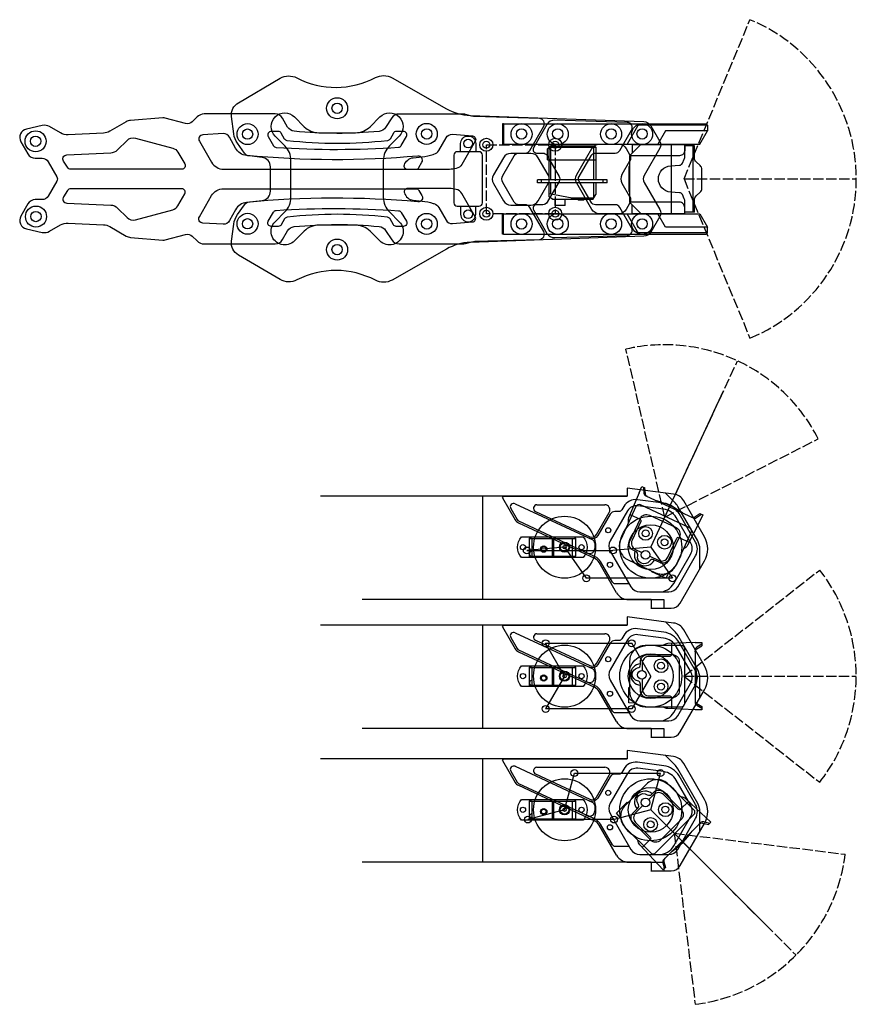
# Model space of a CAD drawing. Header units: millimetres. Extents: x -116 to 777, y -227 to 360.
# Tile 2 of 4: x -5 to 238, y 75 to 360. Entities that reach past the tile are written whole.
import ezdxf

# ---------------------------------------------------------------- set-up
doc = ezdxf.new("R2010")
doc.units = ezdxf.units.MM
doc.header["$LTSCALE"] = 0.25
doc.header["$MEASUREMENT"] = 0
doc.linetypes.add('ACAD_ISO02W100', pattern=[15, 12, -3])
for name, color, linetype in [('alu', 10, 'Continuous'), ('chamfer', 140, 'Continuous'), ('helper', 60, 'ACAD_ISO02W100'), ('outline', 160, 'Continuous'), ('stack', 30, 'Continuous'), ('standoff', 74, 'Continuous')]:
    doc.layers.add(name, color=color, linetype=linetype)

msp = doc.modelspace()

# ---------------------------------------------------------------- linework, layer by layer
for p, q in [((148.39, 322.95), (148.89, 323.44)), ((148.39, 319.74), (148.39, 322.95)), ((148.89, 313.93), (148.89, 323.44)), ((148.89, 323.44), (162.39, 323.44)), ((149.11, 323.44), (149.2, 323.79)), ((149.2, 323.79), (162.04, 323.79)), ((149.39, 313.93), (149.39, 323.79)), ((161.9, 313.93), (161.9, 323.79)), ((162.39, 323.44), (162.04, 323.79)), ((162.39, 323.44), (162.39, 313.93)), ((172.23, 320.96), (175.49, 324.21)), ((172.93, 324.21), (188.21, 324.21)), ((172.93, 324.21), (172.93, 321.66)), ((184.27, 324.21), (184.27, 304.21)), ((191.04, 323.86), (188.21, 323.86)), ((190.61, 323.86), (190.61, 304.57)), ((172.23, 320.96), (172.23, 307.47)), ((148.39, 319.74), (162.39, 319.74)), ((172.23, 317.95), (172.03, 317.78)), ((172.03, 317.78), (172.03, 310.65)), ((165.74, 313.93), (145.55, 313.93)), ((145.55, 313.13), (145.55, 313.93)), ((165.74, 313.13), (145.55, 313.13)), ((146.68, 313.13), (146.68, 313.93)), ((149.39, 309.83), (149.39, 313.13)), ((161.9, 308.88), (161.9, 313.13)), ((164.6, 313.13), (164.6, 313.93)), ((165.74, 313.13), (165.74, 313.93)), ((155.53, 308.67), (148.89, 309.92)), ((149.91, 308.26), (148.89, 308.99)), ((155.33, 308.55), (155.25, 308.26)), ((155.62, 308.55), (155.33, 308.55)), ((161.78, 308.67), (155.53, 308.67)), ((155.7, 308.26), (155.62, 308.55)), ((161.54, 308.26), (162.39, 309.74)), ((172.23, 310.48), (172.03, 310.65)), ((150.6, 306.5), (150.6, 308.26)), ((153.56, 306.5), (150.6, 306.5)), ((153.56, 306.5), (153.56, 308.26)), ((157.45, 308.01), (157.2, 308.26)), ((158.81, 308.01), (157.45, 308.01)), ((158.81, 308.01), (159.06, 308.26)), ((172.23, 307.47), (175.49, 304.21)), ((172.93, 304.21), (172.93, 306.77)), ((172.93, 304.21), (188.21, 304.21)), ((191.04, 304.57), (188.21, 304.57)), ((178.36, 207.39), (199.49, 252.71)), ((174.96, 223.18), (175.81, 225)), ((175.81, 225), (176.67, 224.59)), ((171.5, 222.2), (82.51, 222.2)), ((129.52, 222.2), (129.52, 192.2)), ((192.61, 217.16), (193.48, 216.76)), ((193.48, 216.76), (192.63, 214.94)), ((143.04, 209.89), (143.54, 210.36)), ((143.04, 209.89), (143.04, 204.79)), ((143.04, 209.89), (156.54, 209.89)), ((143.69, 209.89), (143.69, 210.36)), ((143.9, 209.89), (143.9, 204.79)), ((149.74, 209.89), (149.74, 204.39)), ((150.19, 209.89), (150.19, 204.79)), ((155.53, 209.99), (155.53, 204.79)), ((156.54, 209.99), (156.14, 210.39)), ((156.54, 209.99), (156.54, 204.79)), ((143.04, 204.79), (143.44, 204.39)), ((143.56, 204.79), (156.54, 204.79)), ((143.69, 204.79), (143.69, 204.43)), ((156.54, 204.79), (156.14, 204.39)), ((178.5, 192.2), (94.62, 192.2)), ((171.5, 184.79), (82.51, 184.79)), ((129.52, 184.79), (129.52, 154.79)), ((191.23, 179.74), (193.23, 179.74)), ((193.23, 179.74), (193.23, 178.78)), ((143.04, 172.49), (143.54, 172.95)), ((143.04, 172.49), (143.04, 167.39)), ((143.04, 172.49), (156.54, 172.49)), ((143.69, 172.49), (143.69, 172.95)), ((143.9, 172.49), (143.9, 167.39)), ((149.74, 172.49), (149.74, 166.99)), ((150.19, 172.49), (150.19, 167.39)), ((155.53, 172.59), (155.53, 167.39)), ((156.54, 172.59), (156.14, 172.99)), ((156.54, 172.59), (156.54, 167.39)), ((143.04, 167.39), (143.44, 166.99)), ((143.56, 167.39), (156.54, 167.39)), ((143.69, 167.39), (143.69, 167.02)), ((156.54, 167.39), (156.14, 166.99)), ((193.23, 160.24), (191.23, 160.24)), ((193.23, 161.19), (193.23, 160.24)), ((178.5, 154.79), (94.62, 154.79)), ((171.5, 146.04), (82.51, 146.04)), ((129.52, 146.04), (129.52, 116.04)), ((143.04, 133.73), (143.54, 134.2)), ((143.04, 133.73), (143.04, 128.63)), ((143.04, 133.73), (156.54, 133.73)), ((143.69, 133.73), (143.69, 134.2)), ((143.9, 133.73), (143.9, 128.63)), ((149.74, 133.73), (149.74, 128.23)), ((150.19, 133.73), (150.19, 128.63)), ((155.53, 133.83), (155.53, 128.63)), ((156.54, 133.83), (156.14, 134.23)), ((156.54, 133.83), (156.54, 128.63)), ((143.04, 128.63), (143.44, 128.23)), ((143.56, 128.63), (156.54, 128.63)), ((143.69, 128.63), (143.69, 128.27)), ((156.54, 128.63), (156.14, 128.23)), ((178.36, 131.23), (213.71, 95.88)), ((194.36, 129.02), (195.77, 127.61)), ((195.77, 127.61), (195.09, 126.93)), ((178.5, 116.04), (94.62, 116.04)), ((181.98, 113.82), (180.57, 115.24)), ((182.66, 114.5), (181.98, 113.82))]:
    msp.add_line(p, q)
for points in [[(188.21, 324.21), (188.21, 322.46, -0.414214), (186.71, 320.96), (172.23, 320.96)], [(188.21, 304.21), (188.21, 308.04, 0.111286), (188.11, 308.47), (187.54, 309.66, 0.272889), (186.7, 310.23), (184.18, 310.39, -0.939973), (184.18, 318.04), (186.7, 318.2, 0.272889), (187.54, 318.77), (188.11, 319.96, 0.111286), (188.21, 320.39), (188.21, 324.21)], [(191.04, 304.57), (191.04, 308.16, -0.21376), (191.54, 309.28), (192.73, 310.34, 0.21376), (193.23, 311.46), (193.23, 316.97, 0.21376), (192.73, 318.09), (191.54, 319.15, -0.21376), (191.04, 320.26), (191.04, 323.86)], [(188.21, 304.21), (188.21, 305.97, 0.414214), (186.71, 307.47), (172.23, 307.47)], [(174.96, 223.18), (171.93, 215.9, 0.170865), (171.86, 214.42)], [(176.24, 224.8), (176.39, 223.07, 0.267949), (176.96, 222.25), (190.63, 215.88, 0.267949), (191.63, 215.96), (193.05, 216.96)], [(177.4, 222.05, -0.267949), (176.82, 222.87), (176.67, 224.59)], [(190.2, 216.08, 0.267949), (191.2, 216.17), (192.61, 217.16)], [(172.32, 216.86), (175.25, 215.49, -0.414214), (175.5, 214.83), (172.96, 209.39, 0.414214), (173.93, 206.73), (175.81, 205.85)], [(192.63, 214.94), (189.01, 207.94, -0.170865), (187.92, 206.94)], [(178.06, 204.8), (180.7, 203.57, 0.414214), (183.35, 204.54), (185.89, 209.98, -0.414214), (186.55, 210.22), (189.48, 208.86)], [(184.38, 179.45), (184.38, 176.22, -0.414214), (183.88, 175.72), (177.88, 175.72, 0.414214), (175.88, 173.72), (175.88, 171.64)], [(191.23, 179.74), (183.35, 179.41, 0.170865), (181.98, 178.85)], [(193.23, 179.26), (191.73, 178.39, 0.267949), (191.23, 177.53), (191.23, 162.45, 0.267949), (191.73, 161.58), (193.23, 160.71)], [(191.23, 177.05, -0.267949), (191.73, 177.92), (193.23, 178.78)], [(175.88, 169.16), (175.88, 166.25, 0.414214), (177.88, 164.25), (183.88, 164.25, -0.414214), (184.38, 163.75), (184.38, 160.52)], [(191.23, 162.92, 0.267949), (191.73, 162.06), (193.23, 161.19)], [(191.23, 160.24), (183.35, 160.56, -0.170865), (181.98, 161.13)], [(189.31, 133.67), (187.03, 131.38, -0.414214), (186.32, 131.38), (182.08, 135.62, 0.414214), (179.25, 135.62), (177.78, 134.16)], [(194.36, 129.02), (188.55, 134.37, 0.170865), (187.19, 134.94)], [(176.02, 132.4), (173.97, 130.34, 0.414214), (173.97, 127.51), (178.21, 123.27, -0.414214), (178.21, 122.56), (175.92, 120.28)], [(195.43, 127.27), (193.76, 127.72, 0.267949), (192.79, 127.46), (182.13, 116.8, 0.267949), (181.87, 115.83), (182.32, 114.16)], [(192.46, 127.12, -0.267949), (193.42, 127.38), (195.09, 126.93)], [(180.57, 115.24), (175.22, 121.04, -0.170865), (174.66, 122.41)], [(182.47, 117.14, 0.267949), (182.21, 116.17), (182.66, 114.5)]]:
    msp.add_lwpolyline(points, format="xyb")
for points in [[(148.89, 308.99), (148.89, 313.13)], [(162.39, 313.13), (162.39, 309.74)], [(161.54, 308.26), (149.91, 308.26)], [(183.59, 200.03), (182.7, 198.39), (178.66, 200.28), (178.73, 200.46)], [(173.9, 162.13), (172.03, 162.24), (172.03, 166.71), (172.23, 166.72)], [(169.65, 128.83), (168.41, 130.23), (171.57, 133.39), (171.71, 133.25)]]:
    msp.add_lwpolyline(points)
for points in [[(174.08, 219.18), (169.64, 209.67, 0.414214), (171.82, 203.69), (179.72, 200, 0.414214), (185.7, 202.18), (190.14, 211.69, 0.414214), (189.65, 213.02), (175.41, 219.67, 0.414214)], [(174.06, 206.14), (173.26, 206.51, -0.414214), (172.29, 209.17), (175.35, 215.72, -0.414214), (178, 216.69), (185.71, 213.1, -0.414214), (186.67, 210.44), (183.62, 203.89, -0.414214), (180.96, 202.92), (179.25, 203.72, 0.366518), (178, 203.38, -0.846789), (174.6, 204.96, 0.366518)], [(140.83, 210.36), (158.75, 210.36, -0.379172), (158.75, 204.39), (140.83, 204.39, -0.379172)], [(187.23, 178.85), (176.73, 178.85, 0.414214), (172.23, 174.35), (172.23, 165.63, 0.414214), (176.73, 161.13), (187.23, 161.13, 0.414214), (188.23, 162.13), (188.23, 177.85, 0.414214)], [(175.4, 173.35), (175.4, 174.24, -0.414214), (177.4, 176.24), (184.63, 176.24, -0.414214), (186.63, 174.24), (186.63, 165.74, -0.414214), (184.63, 163.74), (177.4, 163.74, -0.414214), (175.4, 165.74), (175.4, 167.63, 0.366518), (174.56, 168.61, -0.846789), (174.56, 172.37, 0.366518)], [(140.83, 172.95), (158.75, 172.95, -0.379172), (158.75, 166.99), (140.83, 166.99, -0.379172)], [(190.9, 131.22), (183.47, 138.65, 0.414214), (177.11, 138.65), (170.94, 132.48, 0.414214), (170.94, 126.12), (178.37, 118.69, 0.414214), (179.78, 118.69), (190.9, 129.81, 0.414214)], [(178.65, 135.71), (179.27, 136.33, -0.414214), (182.1, 136.33), (187.21, 131.22, -0.414214), (187.21, 128.39), (181.2, 122.38, -0.414214), (178.38, 122.38), (173.26, 127.49, -0.414214), (173.26, 130.32), (174.6, 131.66, 0.366518), (174.7, 132.94, -0.846789), (177.36, 135.6, 0.366518)], [(140.83, 134.2), (158.75, 134.2, -0.379172), (158.75, 128.23), (140.83, 128.23, -0.379172)]]:
    msp.add_lwpolyline(points, format="xyb", close=True)
for centre, radius in [((153.36, 207.39), 9), ((178.36, 207.39), 9), ((178.36, 207.39), 6.5), ((176.88, 211.39), 2), ((176.88, 211.39), 1), ((153.36, 207.39), 1.48), ((153.36, 207.39), 1.26), ((182.37, 208.83), 2), ((182.37, 208.83), 1), ((141.29, 207.39), 0.75), ((147.31, 206.85), 0.929), ((147.31, 206.85), 0.681), ((153.36, 207.39), 0.5), ((158.29, 207.39), 0.75), ((176.88, 205.21), 1.25), ((153.36, 169.99), 9), ((178.36, 169.99), 9), ((178.36, 169.99), 6.5), ((181.36, 173.02), 2), ((153.36, 169.99), 1.48), ((175.75, 170.4), 1.25), ((181.36, 173.02), 1), ((141.29, 169.99), 0.75), ((147.31, 169.44), 0.929), ((147.31, 169.44), 0.681), ((153.36, 169.99), 1.26), ((153.36, 169.99), 0.5), ((158.29, 169.99), 0.75), ((181.36, 166.95), 2), ((181.36, 166.95), 1), ((153.36, 131.23), 9), ((178.36, 131.23), 9), ((178.36, 131.23), 6.5), ((176.81, 133.37), 1.25), ((141.29, 131.23), 0.75), ((147.31, 130.69), 0.929), ((153.36, 131.23), 1.48), ((153.36, 131.23), 1.26), ((153.36, 131.23), 0.5), ((158.29, 131.23), 0.75), ((182.62, 131.26), 2), ((182.62, 131.26), 1), ((147.31, 130.69), 0.681), ((178.33, 126.97), 2), ((178.33, 126.97), 1)]:
    msp.add_circle(centre, radius)
for centre, radius, start, end in [((174.84, 199.84), 21.61, 53.958, 76.042), ((143.9, 205.46), 0.75, 90, 243.1668), ((176.73, 205.11), 3.1, 158.6384, 331.3616), ((175.6, 170.49), 3.1, 93.6384, 266.3616), ((170.03, 169.99), 21.61, 348.958, 11.042), ((143.9, 168.06), 0.75, 90, 243.1668), ((176.76, 133.54), 3.1, 48.6384, 221.3616), ((143.9, 129.3), 0.75, 90, 243.1668), ((172.47, 137.12), 21.61, 303.958, 326.042)]:
    msp.add_arc(centre, radius, start, end)
at = {"layer": 'alu'}
for p, q in [((135.37, 330.22), (135.37, 324.32)), ((135.67, 330.22), (135.37, 330.22)), ((135.67, 330.22), (135.67, 324.32)), ((135.67, 330.22), (194.45, 330.22)), ((174.91, 330.22), (171.5, 324.32)), ((194.85, 329.82), (174.68, 329.82)), ((194.85, 329.82), (194.45, 330.22)), ((194.85, 329.82), (194.85, 328.17)), ((182.64, 328.17), (180.41, 324.32)), ((194.85, 328.17), (182.64, 328.17)), ((192.62, 324.32), (194.85, 328.17)), ((135.37, 324.32), (135.67, 324.32)), ((135.67, 324.32), (192.62, 324.32)), ((135.37, 298.21), (135.37, 304.11)), ((135.37, 304.11), (135.67, 304.11)), ((135.67, 298.21), (135.67, 304.11)), ((135.67, 304.11), (192.62, 304.11)), ((174.91, 298.21), (171.5, 304.11)), ((182.64, 300.26), (180.41, 304.11)), ((192.62, 304.11), (194.85, 300.26)), ((194.85, 300.26), (182.64, 300.26)), ((194.85, 298.61), (194.85, 300.26)), ((135.67, 298.21), (135.37, 298.21)), ((135.67, 298.21), (194.45, 298.21)), ((194.85, 298.61), (174.68, 298.61)), ((194.85, 298.61), (194.45, 298.21)), ((171.5, 224.56), (171.5, 222.2)), ((182.64, 223.11), (185.27, 220.48)), ((135.37, 221.68), (135.67, 222.2)), ((135.37, 221.68), (139.06, 215.29)), ((135.67, 222.2), (171.5, 222.2)), ((139.03, 219.99), (161.54, 209.49)), ((137.74, 218.58), (139.57, 215.41)), ((144.92, 217.79), (160.69, 210.43)), ((145.34, 219.7), (165.03, 219.7)), ((162.63, 211.04), (166.32, 217.45)), ((191.99, 209.24), (186.22, 219.24)), ((139.95, 214.48), (162.06, 204.17)), ((140.01, 215), (159.99, 205.69)), ((162.12, 208.58), (162.12, 207.05)), ((162.27, 204.62), (159.99, 205.69)), ((192.62, 201.04), (192.62, 206.89)), ((171.91, 192.2), (182.19, 192.2)), ((178.5, 192.2), (178.5, 189.7)), ((182.19, 192.2), (182.19, 189.7)), ((171.5, 187.15), (171.5, 184.79)), ((182.64, 185.71), (185.27, 183.08)), ((135.37, 184.28), (135.67, 184.79)), ((135.37, 184.28), (139.06, 177.89)), ((135.67, 184.79), (171.5, 184.79)), ((137.74, 181.17), (139.57, 178)), ((139.03, 182.58), (161.54, 172.08)), ((144.92, 180.38), (160.69, 173.03)), ((145.34, 182.29), (165.03, 182.29)), ((162.63, 173.64), (166.32, 180.04)), ((191.99, 171.84), (186.22, 181.83)), ((140.01, 177.59), (159.99, 168.28)), ((139.95, 177.08), (162.06, 166.76)), ((162.12, 171.17), (162.12, 169.64)), ((192.62, 163.63), (192.62, 169.49)), ((162.27, 167.22), (159.99, 168.28)), ((171.91, 154.79), (182.19, 154.79)), ((178.5, 154.79), (178.5, 152.29)), ((182.19, 154.79), (182.19, 152.29)), ((135.37, 145.52), (135.67, 146.04)), ((135.67, 146.04), (171.5, 146.04)), ((171.5, 148.4), (171.5, 146.04)), ((182.64, 146.95), (185.27, 144.32)), ((135.37, 145.52), (139.06, 139.13)), ((139.03, 143.83), (161.54, 133.33)), ((145.34, 143.54), (165.03, 143.54)), ((191.99, 133.08), (186.22, 143.08)), ((137.74, 142.42), (139.57, 139.25)), ((144.92, 141.63), (160.69, 134.27)), ((162.63, 134.88), (166.32, 141.29)), ((139.95, 138.32), (162.06, 128.01)), ((140.01, 138.84), (159.99, 129.53)), ((162.12, 132.42), (162.12, 130.89)), ((162.27, 128.46), (159.99, 129.53)), ((192.62, 124.88), (192.62, 130.73)), ((171.91, 116.04), (182.19, 116.04)), ((178.5, 116.04), (178.5, 113.54)), ((182.19, 116.04), (182.19, 113.54))]:
    msp.add_line(p, q, dxfattribs=at)
for points in [[(178.4, 189.7), (184.34, 189.7, 0.267949), (186.94, 191.2), (193.98, 203.39, 0.267949), (193.98, 210.39), (187.95, 220.84, 0.233672), (185, 222.81), (171.5, 224.56)], [(180.74, 194.4), (183.59, 194.4, 0.267949), (186.19, 195.9), (191.38, 204.89, 0.267949), (191.38, 208.89), (186.59, 217.2, 0.233672), (182.16, 220.15), (174.49, 221.15, 0.302824), (170.51, 219.18), (169.96, 218.22, -0.267949), (169.09, 217.72), (167.93, 217.72, 0.267949), (166.63, 216.97), (163.06, 210.79, -0.388879), (160.48, 209.98, 0.388879)], [(168.44, 194.2), (163.39, 202.95, 0.153915), (162.06, 204.17)], [(172.14, 196.72), (168.14, 196.72, -0.267949), (167.27, 197.22), (163.82, 203.2, 0.153915), (162.27, 204.62)], [(178.4, 152.29), (184.34, 152.29, 0.267949), (186.94, 153.79), (193.98, 165.99, 0.267949), (193.98, 172.99), (187.95, 183.43, 0.233672), (185, 185.4), (171.5, 187.15)], [(180.74, 156.99), (183.59, 156.99, 0.267949), (186.19, 158.49), (191.38, 167.49, 0.267949), (191.38, 171.49), (186.59, 179.79, 0.233672), (182.16, 182.74), (174.49, 183.74, 0.302824), (170.51, 181.77), (169.96, 180.82, -0.267949), (169.09, 180.32), (167.93, 180.32, 0.267949), (166.63, 179.57), (163.06, 173.39, -0.388879), (160.48, 172.57, 0.388879)], [(168.44, 156.79), (163.39, 165.54, 0.153915), (162.06, 166.76)], [(172.14, 159.32), (168.14, 159.32, -0.267949), (167.27, 159.82), (163.82, 165.79, 0.153915), (162.27, 167.22)], [(178.4, 113.54), (184.34, 113.54, 0.267949), (186.94, 115.04), (193.98, 127.23, 0.267949), (193.98, 134.23), (187.95, 144.68, 0.233672), (185, 146.65), (171.5, 148.4)], [(180.74, 118.24), (183.59, 118.24, 0.267949), (186.19, 119.74), (191.38, 128.73, 0.267949), (191.38, 132.73), (186.59, 141.04, 0.233672), (182.16, 143.99), (174.49, 144.99, 0.302824), (170.51, 143.02), (169.96, 142.06, -0.267949), (169.09, 141.56), (167.93, 141.56, 0.267949), (166.63, 140.81), (163.06, 134.63, -0.388879), (160.48, 133.82, 0.388879)], [(168.44, 118.04), (163.39, 126.79, 0.153915), (162.06, 128.01)], [(172.14, 120.56), (168.14, 120.56, -0.267949), (167.27, 121.06), (163.82, 127.04, 0.153915), (162.27, 128.46)]]:
    msp.add_lwpolyline(points, format="xyb", dxfattribs=at)
for points in [[(185.77, 215.99, 0.233672), (182.09, 218.45), (174.63, 219.41, 0.302824), (171.64, 217.94), (166.63, 209.26, 0.267949), (166.63, 206.26), (172.61, 195.9, 0.267949), (175.21, 194.4), (180.74, 194.4, 0.267949), (185.07, 196.9), (189.92, 205.3, 0.267949), (189.92, 208.8)], [(185.77, 178.58, 0.233672), (182.09, 181.04), (174.63, 182.01, 0.302824), (171.64, 180.53), (166.63, 171.85, 0.267949), (166.63, 168.85), (172.61, 158.49, 0.267949), (175.21, 156.99), (180.74, 156.99, 0.267949), (185.07, 159.49), (189.92, 167.89, 0.267949), (189.92, 171.39)], [(185.77, 139.83, 0.233672), (182.09, 142.29), (174.63, 143.25, 0.302824), (171.64, 141.78), (166.63, 133.1, 0.267949), (166.63, 130.1), (172.61, 119.74, 0.267949), (175.21, 118.24), (180.74, 118.24, 0.267949), (185.07, 120.74), (189.92, 129.14, 0.267949), (189.92, 132.64)]]:
    msp.add_lwpolyline(points, format="xyb", close=True, dxfattribs=at)
for centre, radius in [((140.87, 327.27), 1.5), ((151.37, 327.27), 1.5), ((166.87, 327.27), 1.5), ((140.87, 301.16), 1.5), ((151.37, 301.16), 1.5), ((166.87, 301.16), 1.5), ((166.04, 212.3), 0.75), ((166.54, 202.3), 0.75), ((166.04, 174.89), 0.75), ((166.54, 164.89), 0.75), ((166.04, 136.14), 0.75), ((166.54, 126.14), 0.75)]:
    msp.add_circle(centre, radius, dxfattribs=at)
for centre, radius, start, end in [((138.61, 219.08), 1, 65, 210), ((181.02, 216.24), 6, 30, 45), ((145.34, 218.7), 1, 90, 245), ((165.03, 218.2), 1.5, 330, 90), ((140.79, 216.29), 2, 210, 245), ((140.44, 215.91), 1, 210, 245), ((161.33, 211.79), 1.5, 245, 330), ((161.12, 208.58), 1, 0, 65), ((187.92, 206.89), 4.7, 0, 30), ((160.62, 207.05), 1.5, 245, 0), ((171.91, 196.2), 4, 210, 270), ((181.02, 178.83), 6, 30, 45), ((138.61, 181.67), 1, 65, 210), ((145.34, 181.29), 1, 90, 245), ((165.03, 180.79), 1.5, 330, 90), ((140.79, 178.89), 2, 210, 245), ((140.44, 178.5), 1, 210, 245), ((161.33, 174.39), 1.5, 245, 330), ((161.12, 171.17), 1, 0, 65), ((187.92, 169.49), 4.7, 0, 30), ((160.62, 169.64), 1.5, 245, 0), ((171.91, 158.79), 4, 210, 270), ((138.61, 142.92), 1, 65, 210), ((145.34, 142.54), 1, 90, 245), ((165.03, 142.04), 1.5, 330, 90), ((181.02, 140.08), 6, 30, 45), ((140.79, 140.13), 2, 210, 245), ((140.44, 139.75), 1, 210, 245), ((161.33, 135.63), 1.5, 245, 330), ((161.12, 132.42), 1, 0, 65), ((187.92, 130.73), 4.7, 0, 30), ((160.62, 130.89), 1.5, 245, 0), ((171.91, 120.04), 4, 210, 270)]:
    msp.add_arc(centre, radius, start, end, dxfattribs=at)
at = {"layer": 'chamfer'}
for points in [[(123.17, 322.11), (123.17, 324.46, -1), (127.57, 324.46), (127.57, 322.11)], [(123.17, 306.31), (123.17, 303.96, 1), (127.57, 303.96), (127.57, 306.31)]]:
    msp.add_lwpolyline(points, format="xyb", dxfattribs=at)
for centre, radius in [((87.37, 334.71), 3.05), ((61.37, 327.21), 3.05), ((61.37, 327.21), 3.05), ((113.37, 327.27), 3.05), ((113.37, 327.27), 3.05), ((140.87, 327.21), 3.05), ((151.37, 327.21), 3.05), ((166.87, 327.21), 3.05), ((175.87, 327.21), 3.05), ((-0.13, 325.13), 3.05), ((130.66, 324.13), 1.9), ((150.66, 324.13), 1.9), ((-0.02, 303.3), 3.05), ((130.66, 304.13), 1.9), ((150.66, 304.13), 1.9), ((61.37, 301.21), 3.05), ((61.37, 301.21), 3.05), ((113.37, 301.16), 3.05), ((113.37, 301.16), 3.05), ((140.87, 301.16), 3.05), ((151.37, 301.16), 3.05), ((166.87, 301.16), 3.05), ((175.87, 301.16), 3.05), ((87.37, 293.71), 3.05)]:
    msp.add_circle(centre, radius, dxfattribs=at)
at = {"layer": 'helper'}
for p, q in [((188.02, 314.21), (207.15, 360.41)), ((188.02, 314.21), (207.15, 268.02)), ((188.02, 314.21), (238.02, 314.21)), ((182.43, 216.12), (171.18, 264.84)), ((182.43, 216.12), (203.56, 261.44)), ((182.43, 216.12), (226.98, 238.82)), ((187.99, 169.99), (227.39, 200.77)), ((187.99, 169.99), (227.39, 139.2)), ((187.99, 169.99), (237.99, 169.99)), ((185.17, 124.42), (234.8, 118.33)), ((185.17, 124.42), (191.26, 74.8)), ((185.17, 124.42), (220.52, 89.07))]:
    msp.add_line(p, q, dxfattribs=at)
msp.add_lwpolyline([(130.66, 324.13), (150.66, 324.13), (150.66, 304.13), (130.66, 304.13)], close=True, dxfattribs=at)
for centre, start, end in [((188.02, 314.21), 292.5, 67.5), ((182.43, 216.12), 27, 103), ((187.99, 169.99), 322, 38), ((185.17, 124.42), 277, 353)]:
    msp.add_arc(centre, 50, start, end, dxfattribs=at)
at = {"layer": 'outline'}
for points in [[(68.01, 314.21), (68.01, 317.73, 0.381187), (65.59, 320.45), (61.9, 320.87, -0.211841), (60.5, 321.7), (58.45, 324.56, -0.123779), (57.37, 327.29), (56.72, 332.3, -0.304715), (58.72, 336.3), (70.85, 343.42, -0.25579), (75.67, 343.53, 0.245674), (98.47, 343.61, -0.255961), (103.3, 343.54), (119.08, 334.57, 0.121058), (125.97, 332.62), (176.33, 330.86, -0.258618), (178.41, 329.61), (181.01, 325.11, -0.267949), (181.01, 323.11), (176.45, 315.21, 0.267949), (176.45, 313.21), (181.01, 305.32, -0.267949), (181.01, 303.32), (178.41, 298.82, -0.258618), (176.33, 297.57), (125.97, 295.81, 0.121058), (119.08, 293.86), (103.3, 284.89, -0.255961), (98.47, 284.82, 0.245674), (75.67, 284.9, -0.25579), (70.85, 285.01), (58.72, 292.12, -0.304715), (56.72, 296.13), (57.37, 301.14, -0.123779), (58.45, 303.87), (60.5, 306.73, -0.211841), (61.9, 307.56), (65.59, 307.98, 0.381187), (68.01, 310.7), (68.01, 314.21)], [(6.04, 314.81, -0.267949), (6.04, 313.61), (3.5, 309.21, -0.267949), (1.77, 308.21), (-0.21, 308.21, 0.267949), (-2.37, 306.96), (-4.41, 303.42, 0.506651), (-2.79, 299.73), (1.79, 298.72, 0.187703), (3.94, 299.05), (7.08, 300.86, -0.143218), (9.27, 301.39), (19.57, 300.93, -0.120122), (21.39, 300.39), (26.15, 297.65, 0.110833), (27.4, 297.26), (36.79, 296.48, 0.08618), (37.47, 296.55), (43.4, 298.13, -0.267949), (45.33, 297.62), (46.71, 296.24, 0.198912), (48.83, 295.36), (69.38, 295.36, 0.267949), (71.54, 296.61), (73.01, 299.14, -0.241883), (74.93, 300.38, -0.048339), (99.58, 300.41, -0.229567), (101.44, 299.28), (103.22, 296.52, 0.254792), (105.32, 295.38), (123.6, 295.38, 0.065543), (124.64, 295.51), (126.44, 296, -0.058098), (127.36, 296.13), (146.05, 296.69, 0.567503), (147.31, 298.94), (143.25, 305.96, 0.267949), (141.95, 306.71), (140.08, 306.71, -0.267949), (138.78, 307.46), (135.46, 313.21, -0.267949), (135.46, 315.21), (138.78, 320.96, -0.267949), (140.08, 321.71), (141.95, 321.71, 0.267949), (143.25, 322.46), (147.31, 329.49, 0.567503), (146.05, 331.74), (127.36, 332.3, -0.058098), (126.44, 332.43), (124.64, 332.92, 0.065543), (123.6, 333.05), (105.32, 333.05, 0.254792), (103.22, 331.91), (101.44, 329.15, -0.229567), (99.58, 328.01, -0.048339), (74.93, 328.05, -0.241883), (73.01, 329.28), (71.54, 331.82, 0.267949), (69.38, 333.07), (48.83, 333.07, 0.198912), (46.71, 332.19), (45.33, 330.81, -0.267949), (43.4, 330.3), (37.47, 331.88, 0.08618), (36.79, 331.95), (27.4, 331.17, 0.110833), (26.15, 330.78), (21.39, 328.03, -0.120122), (19.57, 327.5), (9.27, 327.03, -0.143218), (7.08, 327.57), (3.94, 329.38, 0.187703), (1.79, 329.71), (-2.79, 328.7, 0.506651), (-4.41, 325), (-2.37, 321.46, 0.267949), (-0.21, 320.21), (1.77, 320.21, -0.267949), (3.5, 319.21), (6.04, 314.81)]]:
    msp.add_lwpolyline(points, format="xyb", dxfattribs=at)
for points in [[(100.77, 314.21), (100.77, 308.89, 0.198912), (102.53, 304.64), (105.37, 301.8, -1), (99.78, 296.22), (96.94, 299.06, 0.198912), (92.7, 300.81), (82.04, 300.81, 0.198912), (77.8, 299.06), (74.96, 296.22, -1), (69.37, 301.8), (72.21, 304.64, 0.198912), (73.97, 308.89), (73.97, 314.21), (73.97, 319.54, 0.198912), (72.21, 323.79), (69.37, 326.62, -1), (74.96, 332.21), (77.8, 329.37, 0.198912), (82.04, 327.61), (92.7, 327.61, 0.198912), (96.94, 329.37), (99.78, 332.21, -1), (105.37, 326.62), (102.53, 323.79, 0.198912), (100.77, 319.54)], [(151.77, 313.46), (148.31, 307.46, -0.267949), (147.01, 306.71), (145.21, 306.71, 0.57735), (144.34, 305.21), (148.26, 298.42, 0.275915), (150.5, 297.18), (171.55, 297.8, 0.567503), (172.81, 300.05), (169.39, 305.96, 0.267949), (168.09, 306.71), (162.36, 306.71, -0.267949), (161.06, 307.46), (157.6, 313.46, -0.267949), (157.6, 314.96), (161.06, 320.96, -0.267949), (162.36, 321.71), (168.09, 321.71, 0.267949), (169.39, 322.46), (172.81, 328.38, 0.567503), (171.55, 330.63), (150.5, 331.25, 0.275915), (148.26, 330.01), (144.34, 323.21, 0.57735), (145.21, 321.71), (147.01, 321.71, -0.267949), (148.31, 320.96), (151.77, 314.96, -0.267949)], [(41.17, 321.99), (43.15, 318.55, -0.57735), (42.29, 317.05), (10.12, 317.05, -0.25302), (9.11, 317.59), (7.96, 319.36, -0.580862), (8.91, 321.21), (21.67, 321.79, 0.187138), (23.66, 322.67), (26.4, 325.41, -0.267949), (28.81, 326.06), (39.65, 323.15, -0.198912)], [(110.83, 320.85, -0.046383), (61.03, 321.04, -0.250953), (57.89, 323.13), (56.15, 326.31, 0.289662), (54.28, 327.35), (48.36, 327, 0.558109), (47.39, 325.21), (50.95, 319.05, 0.267949), (54.41, 317.05), (110.24, 317.05, 0.267949), (111.11, 317.55), (111.98, 319.06, 0.607408)], [(103.68, 327.48), (102.71, 325.8, -0.237617), (101.96, 325.31, -0.057079), (72.88, 325.31, -0.237617), (72.12, 325.8), (71.16, 327.48, 0.267949), (70.29, 327.98), (68.25, 327.98, 0.57735), (67.38, 326.48), (68.9, 323.85, 0.250664), (69.7, 323.35, 0.033376), (105.18, 323.42, 0.249631), (105.97, 323.91), (107.45, 326.48, 0.57735), (106.59, 327.98), (104.54, 327.98, 0.267949)], [(115.46, 321.37, 0.184146), (116.84, 322.5), (118.96, 326.17, -0.290118), (120.86, 327.16), (126.65, 326.68, -0.550246), (127.44, 325.19), (123.54, 318.44, -0.21617), (121.86, 317.24), (121.45, 317.16, -0.048944), (119.51, 316.96), (107.84, 316.96, -0.503679), (106.88, 318.26, -0.303236), (109.46, 320.37), (112, 320.62, 0.05536), (115.24, 321.3)], [(156.91, 315.46), (161.29, 323.05, -0.267949), (163.45, 324.3), (169.1, 324.3, -0.267949), (171.27, 323.05), (172.25, 321.35, -0.267949), (172.25, 319.35), (170, 315.46, 0.267949), (170, 312.96), (172.25, 309.08, -0.267949), (172.25, 307.08), (171.27, 305.38, -0.267949), (169.1, 304.13), (163.45, 304.13, -0.267949), (161.29, 305.38), (156.91, 312.96, -0.267949)], [(122.22, 306.31), (128.52, 306.31, 0.414214), (129.52, 307.31), (129.52, 321.11, 0.414214), (128.52, 322.11), (122.22, 322.11, 0.414214), (121.22, 321.11), (121.22, 307.31, 0.414214)], [(135.61, 320.38), (132.73, 315.38, 0.267949), (132.73, 312.88), (135.61, 307.88, 0.267949), (137.78, 306.63), (143.55, 306.63, 0.267949), (145.72, 307.88), (148.6, 312.88, 0.267949), (148.6, 315.38), (145.72, 320.38, 0.267949), (143.55, 321.63), (137.78, 321.63, 0.267949)], [(41.17, 306.44), (43.15, 309.88, 0.57735), (42.29, 311.38), (10.12, 311.38, 0.25302), (9.11, 310.84), (7.96, 309.07, 0.580862), (8.91, 307.22), (21.67, 306.64, -0.187138), (23.66, 305.76), (26.4, 303.02, 0.267949), (28.81, 302.37), (39.65, 305.27, 0.198912)], [(110.83, 307.57, 0.046383), (61.03, 307.39, 0.250953), (57.89, 305.29), (56.15, 302.12, -0.289662), (54.28, 301.08), (48.36, 301.42, -0.558109), (47.39, 303.22), (50.95, 309.38, -0.267949), (54.41, 311.38), (110.24, 311.38, -0.267949), (111.11, 310.88), (111.98, 309.37, -0.607408)], [(115.46, 307.06, -0.184146), (116.84, 305.93), (118.96, 302.26, 0.290118), (120.86, 301.27), (126.65, 301.75, 0.550246), (127.44, 303.24), (123.54, 309.99, 0.21617), (121.86, 311.19), (121.45, 311.27, 0.048944), (119.51, 311.46), (107.84, 311.46, 0.503679), (106.88, 310.17, 0.303236), (109.46, 308.06), (112, 307.81, -0.05536), (115.24, 307.13)], [(103.68, 300.95), (102.71, 302.63, 0.237617), (101.96, 303.12, 0.057079), (72.88, 303.12, 0.237617), (72.12, 302.63), (71.16, 300.95, -0.267949), (70.29, 300.45), (68.25, 300.45, -0.57735), (67.38, 301.95), (68.9, 304.58, -0.250664), (69.7, 305.08, -0.033376), (105.18, 305.01, -0.249631), (105.97, 304.51), (107.45, 301.95, -0.57735), (106.59, 300.45), (104.54, 300.45, -0.267949)]]:
    msp.add_lwpolyline(points, format="xyb", close=True, dxfattribs=at)
for centre, radius in [((87.37, 334.71), 1.5), ((125.37, 324.46), 1.25), ((125.37, 303.96), 1.25), ((87.37, 293.71), 1.5)]:
    msp.add_circle(centre, radius, dxfattribs=at)
at = {"layer": 'stack'}
for centre in [(130.66, 324.13), (150.66, 324.13), (130.66, 304.13), (150.66, 304.13)]:
    msp.add_circle(centre, 1, dxfattribs=at)
at = {"layer": 'standoff'}
for p, q in [((153.36, 207.39), (142.4, 206.44)), ((142.4, 206.44), (167.4, 206.44)), ((153.36, 207.39), (159.67, 198.38)), ((178.36, 207.39), (167.4, 206.44)), ((178.36, 207.39), (184.67, 198.38)), ((184.67, 198.38), (159.67, 198.38)), ((153.36, 169.99), (147.86, 179.51)), ((147.86, 179.51), (172.86, 179.51)), ((178.36, 169.99), (172.86, 179.51)), ((153.36, 169.99), (147.86, 160.46)), ((178.36, 169.99), (172.86, 160.46)), ((172.86, 160.46), (147.86, 160.46)), ((153.36, 131.23), (156.2, 141.86)), ((156.2, 141.86), (181.2, 141.86)), ((178.36, 131.23), (181.2, 141.86)), ((153.36, 131.23), (142.73, 128.39)), ((178.36, 131.23), (167.73, 128.39)), ((167.73, 128.39), (142.73, 128.39))]:
    msp.add_line(p, q, dxfattribs=at)
for centre, radius in [((61.37, 327.21), 1.5), ((61.37, 327.21), 1.5), ((61.37, 327.21), 1.5), ((113.37, 327.27), 1.5), ((113.37, 327.27), 1.5), ((140.87, 327.27), 1.5), ((151.37, 327.27), 1.5), ((166.87, 327.27), 1.5), ((175.87, 327.27), 1.5), ((-0.13, 325.13), 1.5), ((-0.02, 303.3), 1.5), ((61.37, 301.21), 1.5), ((61.37, 301.21), 1.5), ((61.37, 301.21), 1.5), ((113.37, 301.16), 1.5), ((113.37, 301.16), 1.5), ((113.37, 301.16), 1.5), ((140.87, 301.16), 1.5), ((151.37, 301.16), 1.5), ((166.87, 301.16), 1.5), ((175.87, 301.16), 1.5), ((142.4, 206.44), 1), ((167.4, 206.44), 1), ((159.67, 198.38), 1), ((184.67, 198.38), 1), ((147.86, 179.51), 1), ((172.86, 179.51), 1), ((147.86, 160.46), 1), ((172.86, 160.46), 1), ((156.2, 141.86), 1), ((181.2, 141.86), 1), ((142.73, 128.39), 1), ((167.73, 128.39), 1)]:
    msp.add_circle(centre, radius, dxfattribs=at)

doc.saveas('drawing.dxf')
